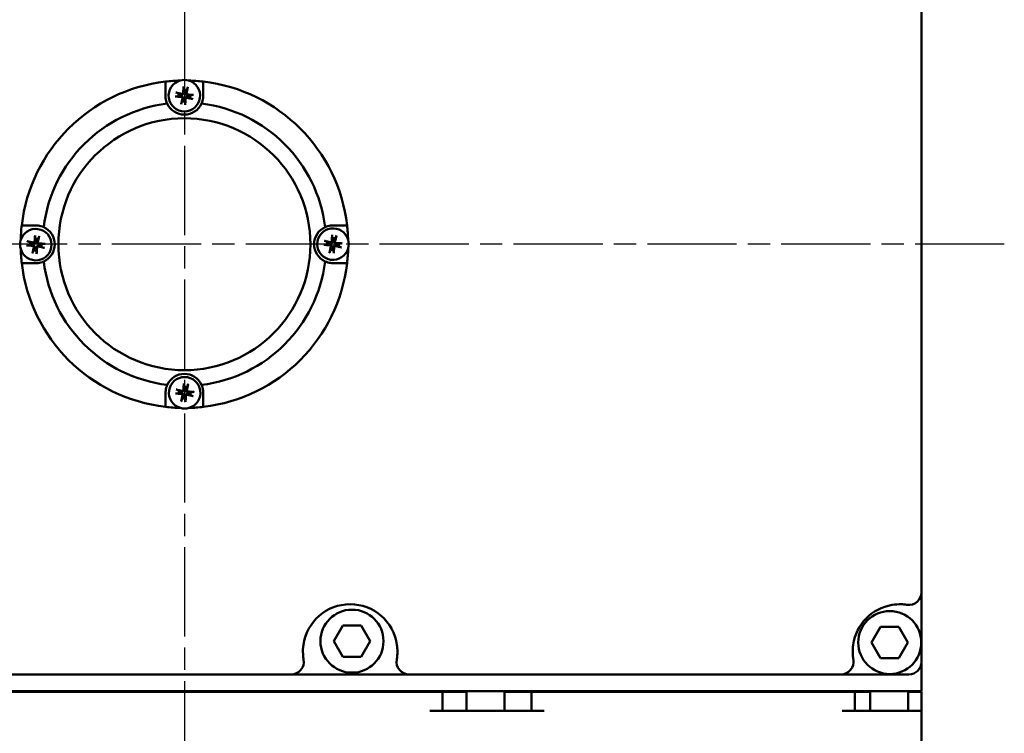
# Model space of a CAD drawing. Header units: millimetres. Extents: x -3597 to 7271, y -243 to 932.
# Tile 5 of 12: x 294 to 450, y 130 to 243. Entities that reach past the tile are written whole.
import ezdxf

# ---------------------------------------------------------------- set-up
doc = ezdxf.new("R2010")
doc.units = ezdxf.units.MM
doc.header["$LTSCALE"] = 2.5
doc.linetypes.add('CHAIN', pattern=[0.7087, 0.4724, -0.0591, 0.1181, -0.0591])
doc.layers.add('Видимый контур (ГОСТ)', color=7, linetype='Continuous', lineweight=50)
doc.layers.add('Маркер центра (ГОСТ)', color=7, linetype='Continuous', lineweight=25)

msp = doc.modelspace()

# ---------------------------------------------------------------- linework, layer by layer
at = {"layer": 'Видимый контур (ГОСТ)'}
for p, q in [((436.906, 152.478), (436.906, 308.832)), ((436.906, 152.478), (436.906, 141.438)), ((343.623, 144.719), (345.066, 147.219)), ((345.066, 147.219), (347.953, 147.219)), ((347.953, 147.219), (349.396, 144.719)), ((428.981, 144.502), (430.425, 147.002)), ((430.425, 147.002), (433.311, 147.002)), ((433.311, 147.002), (434.755, 144.502)), ((345.066, 142.219), (343.623, 144.719)), ((349.396, 144.719), (347.953, 142.219)), ((430.425, 142.002), (428.981, 144.502)), ((434.755, 144.502), (433.311, 142.002)), ((347.953, 142.219), (345.066, 142.219)), ((433.311, 142.002), (430.425, 142.002)), ((436.906, 141.438), (436.906, 136.753)), ((254.725, 139.438), (336.865, 139.438)), ((355.578, 139.438), (336.865, 139.438)), ((355.578, 139.438), (424.13, 139.438)), ((434.906, 139.438), (424.13, 139.438)), ((436.906, 136.753), (271.006, 136.753)), ((358.868, 136.653), (282.528, 136.653)), ((324.319, 136.753), (324.319, 136.653)), ((358.868, 136.653), (360.868, 136.653)), ((364.699, 136.653), (360.868, 136.653)), ((360.868, 136.653), (360.868, 133.653)), ((364.699, 133.653), (364.699, 136.753)), ((370.699, 133.653), (370.699, 136.753)), ((375.022, 136.653), (370.699, 136.653)), ((375.022, 136.653), (377.022, 136.653)), ((375.022, 136.653), (375.022, 133.653)), ((424.328, 136.653), (377.022, 136.653)), ((424.328, 136.653), (426.328, 136.653)), ((428.773, 136.653), (426.328, 136.653)), ((426.328, 133.653), (426.328, 136.653)), ((428.773, 133.653), (428.773, 136.753)), ((434.773, 133.653), (434.773, 136.753)), ((434.773, 136.653), (436.906, 136.653)), ((436.906, 133.653), (436.906, 136.653)), ((377.022, 133.653), (358.868, 133.653)), ((424.328, 133.653), (426.906, 133.653)), ((426.906, 133.653), (436.906, 133.653)), ((436.906, 123.653), (436.906, 133.653))]:
    msp.add_line(p, q, dxfattribs=at)
for centre, radius in [((319.906, 207.753), 20), ((346.509, 144.719), 5), ((431.868, 144.502), 5)]:
    msp.add_circle(centre, radius, dxfattribs=at)
for centre, radius, start, end in [((319.906, 207.753), 26, 96.63186, 173.38024), ((319.906, 207.753), 26, 91.50255, 96.63186), ((319.903, 231.338), 2.5, 105.76018, 74.25308), ((319.903, 231.338), 2.5, 74.25308, 105.76018), ((319.906, 207.753), 26, 83.38024, 88.51071), ((319.906, 207.753), 26, 6.63186, 83.38024), ((319.903, 231.338), 0.935, 158.39037, 184.85432), ((319.903, 231.338), 0.935, 68.39037, 94.85432), ((319.903, 231.338), 0.935, 338.39037, 4.85432), ((319.906, 207.753), 22.5, 96.96741, 173.04585), ((319.903, 231.338), 3, 204.64949, 335.36376), ((319.903, 231.338), 0.935, 248.39037, 274.85432), ((319.906, 207.753), 22.5, 6.96741, 83.04585), ((319.906, 207.753), 26, 173.38024, 178.64759), ((296.321, 207.694), 2.5, 195.89706, 164.38996), ((296.321, 207.75), 3, 294.64949, 65.36376), ((343.491, 207.755), 3, 114.64949, 245.36376), ((343.491, 207.774), 2.5, 15.80581, 344.2987), ((319.906, 207.753), 26, 1.54818, 6.63186), ((296.321, 207.694), 2.5, 164.38996, 195.89706), ((296.321, 207.694), 0.935, 158.52725, 184.99119), ((296.321, 207.694), 0.935, 68.52725, 94.99119), ((343.491, 207.774), 0.935, 158.436, 184.89994), ((343.491, 207.774), 0.935, 68.436, 94.89994), ((343.491, 207.774), 2.5, 344.2987, 15.80581), ((319.906, 207.753), 26, 181.63943, 186.63186), ((296.321, 207.694), 0.935, 248.52725, 274.99119), ((296.321, 207.694), 0.935, 338.52725, 4.99119), ((343.491, 207.774), 0.935, 248.436, 274.89994), ((343.491, 207.774), 0.935, 338.436, 4.89994), ((319.906, 207.753), 26, 353.38024, 358.55633), ((319.906, 207.753), 26, 186.63186, 263.38024), ((319.906, 207.753), 22.5, 186.96741, 263.04585), ((319.906, 207.753), 22.5, 276.96741, 353.04585), ((319.906, 207.753), 26, 276.63186, 353.38024), ((319.909, 184.168), 3, 24.64949, 155.36376), ((319.946, 184.168), 2.5, 285.85143, 254.34433), ((319.946, 184.168), 0.935, 158.48162, 184.94557), ((319.946, 184.168), 0.935, 68.48162, 94.94557), ((319.946, 184.168), 0.935, 248.48162, 274.94557), ((319.946, 184.168), 0.935, 338.48162, 4.94557), ((319.906, 207.753), 26, 263.38024, 268.60196), ((319.946, 184.168), 2.5, 254.34433, 285.85143), ((319.906, 207.753), 26, 271.5938, 276.63186), ((434.906, 152.478), 2, 261.40377, 0), ((346.221, 143.085), 7.5, 8.18739, 171.81261), ((433.486, 143.085), 7.5, 99.57388, 171.81261), ((336.865, 141.438), 2, 270, 9.98431), ((355.578, 141.438), 2, 170.01569, 270), ((424.13, 141.438), 2, 270, 9.98431), ((434.906, 141.438), 2, 270, 0)]:
    msp.add_arc(centre, radius, start, end, dxfattribs=at)
for centre, major_axis, start_param, end_param in [((319.865, 231.18), (-4.264, 1.03), 4.8167185, 5.0489208), ((320.065, 231.329), (-0.243, -4.38), 4.3758571, 4.6080594), ((319.746, 231.376), (1.03, 4.264), 4.8167185, 5.0489208), ((319.894, 231.176), (-4.38, 0.243), 4.3758571, 4.6080594), ((319.912, 231.499), (4.38, -0.243), 4.3758571, 4.6080594), ((320.061, 231.3), (-1.03, -4.264), 4.8167185, 5.0489208), ((319.742, 231.347), (0.243, 4.38), 4.3758571, 4.6080594), ((319.941, 231.495), (4.264, -1.03), 4.8167185, 5.0489208), ((296.284, 207.536), (-4.267, 1.02), 4.8167185, 5.0489208), ((296.483, 207.685), (-0.233, -4.381), 4.3758571, 4.6080594), ((296.164, 207.731), (1.02, 4.267), 4.8167185, 5.0489208), ((296.313, 207.532), (-4.381, 0.233), 4.3758571, 4.6080594), ((343.453, 207.617), (-4.265, 1.027), 4.8167185, 5.0489208), ((343.653, 207.765), (-0.24, -4.38), 4.3758571, 4.6080594), ((343.334, 207.812), (1.027, 4.265), 4.8167185, 5.0489208), ((343.482, 207.613), (-4.38, 0.24), 4.3758571, 4.6080594), ((296.33, 207.855), (4.381, -0.233), 4.3758571, 4.6080594), ((296.479, 207.656), (-1.02, -4.267), 4.8167185, 5.0489208), ((296.16, 207.702), (0.233, 4.381), 4.3758571, 4.6080594), ((296.359, 207.851), (4.267, -1.02), 4.8167185, 5.0489208), ((343.5, 207.936), (4.38, -0.24), 4.3758571, 4.6080594), ((343.648, 207.736), (-1.027, -4.265), 4.8167185, 5.0489208), ((343.33, 207.783), (0.24, 4.38), 4.3758571, 4.6080594), ((343.529, 207.932), (4.265, -1.027), 4.8167185, 5.0489208), ((319.909, 184.01), (-4.266, 1.023), 4.8167185, 5.0489208), ((320.108, 184.159), (-0.236, -4.381), 4.3758571, 4.6080594), ((319.789, 184.205), (1.023, 4.266), 4.8167185, 5.0489208), ((319.955, 184.329), (4.381, -0.236), 4.3758571, 4.6080594), ((320.104, 184.13), (-1.023, -4.266), 4.8167185, 5.0489208), ((319.785, 184.176), (0.236, 4.381), 4.3758571, 4.6080594), ((319.984, 184.325), (4.266, -1.023), 4.8167185, 5.0489208), ((319.938, 184.006), (-4.381, 0.236), 4.3758571, 4.6080594)]:
    msp.add_ellipse(centre, major_axis=major_axis, ratio=0.0871557, start_param=start_param, end_param=end_param, dxfattribs=at)
for points, weights in [([(316.903, 231.338), (316.903, 232.408), (316.903, 233.579)], [1.00372681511, 1.00423490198, 1.00270666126]), ([(322.903, 233.579), (322.903, 232.408), (322.903, 231.338)], [1.00270530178, 1.00423297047, 1.00372310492]), ([(319.034, 231.682), (318.897, 231.742), (318.709, 231.825)], [1, 1.01453008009, 1.00329461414]), ([(319.485, 231.551), (319.335, 231.595), (319.034, 231.682)], [1.84165152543, 1.44094764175, 1]), ([(319.781, 232.622), (319.806, 232.418), (319.824, 232.269)], [1.00329461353, 1.01453007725, 1]), ([(319.824, 232.269), (319.821, 231.956), (319.82, 231.8)], [1, 1.44094764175, 1.84165152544]), ([(320.117, 231.756), (320.16, 231.907), (320.248, 232.207)], [1.84165152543, 1.44094764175, 1]), ([(320.248, 232.207), (320.308, 232.344), (320.391, 232.533)], [1, 1.01453007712, 1.0032946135]), ([(320.835, 231.417), (320.522, 231.42), (320.366, 231.421)], [1, 1.44094764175, 1.84165152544]), ([(321.188, 231.46), (320.983, 231.435), (320.835, 231.417)], [1.00329461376, 1.0145300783, 1]), ([(318.619, 231.216), (318.823, 231.241), (318.972, 231.259)], [1.00329461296, 1.01453007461, 1]), ([(318.972, 231.259), (319.285, 231.256), (319.441, 231.254)], [1, 1.44094764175, 1.84165152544]), ([(319.559, 230.468), (319.499, 230.331), (319.416, 230.143)], [1, 1.01453007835, 1.00329461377]), ([(319.69, 230.919), (319.647, 230.769), (319.559, 230.468)], [1.84165152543, 1.44094764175, 1]), ([(319.983, 230.406), (319.985, 230.719), (319.987, 230.876)], [1, 1.44094764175, 1.84165152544]), ([(320.025, 230.053), (320.001, 230.258), (319.983, 230.406)], [1.0032946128, 1.01453007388, 1]), ([(320.322, 231.125), (320.472, 231.081), (320.773, 230.993)], [1.84165152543, 1.44094764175, 1]), ([(320.773, 230.993), (320.91, 230.933), (321.098, 230.851)], [1, 1.01453007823, 1.00329461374]), ([(294.079, 210.75), (295.25, 210.75), (296.321, 210.75)], [1.00270651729, 1.00423516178, 1.00372626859]), ([(343.491, 210.755), (344.562, 210.755), (345.732, 210.755)], [1.00372681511, 1.00423490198, 1.00270666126]), ([(295.451, 208.036), (295.314, 208.096), (295.125, 208.178)], [1, 1.01453007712, 1.0032946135]), ([(295.902, 207.906), (295.752, 207.949), (295.451, 208.036)], [1.84165152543, 1.44094764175, 1]), ([(296.196, 208.978), (296.221, 208.773), (296.24, 208.625)], [1.00329461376, 1.0145300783, 1]), ([(296.24, 208.625), (296.238, 208.312), (296.237, 208.156)], [1, 1.44094764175, 1.84165152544]), ([(296.533, 208.113), (296.577, 208.263), (296.663, 208.564)], [1.84165152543, 1.44094764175, 1]), ([(296.663, 208.564), (296.723, 208.701), (296.805, 208.89)], [1, 1.01453007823, 1.00329461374]), ([(342.622, 208.118), (342.485, 208.178), (342.296, 208.26)], [1, 1.01453007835, 1.00329461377]), ([(343.072, 207.987), (342.922, 208.031), (342.622, 208.118)], [1.84165152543, 1.44094764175, 1]), ([(343.368, 209.059), (343.393, 208.854), (343.411, 208.706)], [1.00329461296, 1.01453007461, 1]), ([(343.411, 208.706), (343.409, 208.393), (343.407, 208.236)], [1, 1.44094764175, 1.84165152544]), ([(343.704, 208.193), (343.748, 208.343), (343.835, 208.644)], [1.84165152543, 1.44094764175, 1]), ([(343.835, 208.644), (343.895, 208.781), (343.977, 208.969)], [1, 1.01453008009, 1.00329461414]), ([(344.776, 207.897), (344.571, 207.872), (344.423, 207.854)], [1.00329461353, 1.01453007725, 1]), ([(295.037, 207.569), (295.241, 207.594), (295.39, 207.612)], [1.00329461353, 1.01453007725, 1]), ([(295.39, 207.612), (295.703, 207.61), (295.859, 207.609)], [1, 1.44094764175, 1.84165152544]), ([(295.979, 206.823), (295.919, 206.686), (295.837, 206.498)], [1, 1.01453008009, 1.00329461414]), ([(296.109, 207.275), (296.066, 207.124), (295.979, 206.823)], [1.84165152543, 1.44094764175, 1]), ([(296.402, 206.762), (296.405, 207.075), (296.406, 207.232)], [1, 1.44094764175, 1.84165152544]), ([(296.446, 206.409), (296.421, 206.614), (296.402, 206.762)], [1.00329461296, 1.01453007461, 1]), ([(296.74, 207.481), (296.891, 207.438), (297.191, 207.351)], [1.84165152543, 1.44094764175, 1]), ([(297.253, 207.775), (296.94, 207.777), (296.783, 207.778)], [1, 1.44094764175, 1.84165152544]), ([(297.191, 207.351), (297.328, 207.292), (297.517, 207.209)], [1, 1.01453007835, 1.00329461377]), ([(297.605, 207.819), (297.401, 207.793), (297.253, 207.775)], [1.0032946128, 1.01453007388, 1]), ([(342.207, 207.651), (342.411, 207.676), (342.56, 207.694)], [1.0032946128, 1.01453007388, 1]), ([(342.56, 207.694), (342.872, 207.692), (343.029, 207.69)], [1, 1.44094764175, 1.84165152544]), ([(343.147, 206.905), (343.088, 206.768), (343.005, 206.579)], [1, 1.01453007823, 1.00329461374]), ([(343.278, 207.356), (343.235, 207.205), (343.147, 206.905)], [1.84165152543, 1.44094764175, 1]), ([(343.571, 206.843), (343.574, 207.156), (343.575, 207.312)], [1, 1.44094764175, 1.84165152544]), ([(343.614, 206.49), (343.589, 206.694), (343.571, 206.843)], [1.00329461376, 1.0145300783, 1]), ([(343.91, 207.561), (344.06, 207.518), (344.361, 207.431)], [1.84165152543, 1.44094764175, 1]), ([(344.423, 207.854), (344.11, 207.857), (343.953, 207.858)], [1, 1.44094764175, 1.84165152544]), ([(344.361, 207.431), (344.498, 207.371), (344.686, 207.288)], [1, 1.01453007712, 1.0032946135]), ([(296.321, 204.75), (295.251, 204.75), (294.08, 204.75)], [1.0037268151, 1.00423490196, 1.00270666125]), ([(345.733, 204.755), (344.562, 204.755), (343.491, 204.755)], [1.00270651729, 1.00423516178, 1.00372626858]), ([(319.077, 184.511), (318.94, 184.57), (318.751, 184.653)], [1, 1.01453007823, 1.00329461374]), ([(319.528, 184.38), (319.377, 184.424), (319.077, 184.511)], [1.84165152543, 1.44094764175, 1]), ([(319.822, 185.452), (319.848, 185.248), (319.866, 185.099)], [1.0032946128, 1.01453007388, 1]), ([(319.866, 185.099), (319.863, 184.786), (319.862, 184.63)], [1, 1.44094764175, 1.84165152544]), ([(320.159, 184.587), (320.202, 184.737), (320.289, 185.038)], [1.84165152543, 1.44094764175, 1]), ([(320.289, 185.038), (320.349, 185.175), (320.432, 185.363)], [1, 1.01453007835, 1.00329461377]), ([(316.909, 181.926), (316.909, 183.097), (316.909, 184.168)], [1.00270530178, 1.00423297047, 1.00372310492]), ([(318.662, 184.044), (318.866, 184.069), (319.015, 184.087)], [1.00329461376, 1.0145300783, 1]), ([(319.015, 184.087), (319.328, 184.085), (319.484, 184.083)], [1, 1.44094764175, 1.84165152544]), ([(319.603, 183.298), (319.544, 183.161), (319.461, 182.972)], [1, 1.01453007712, 1.0032946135]), ([(319.734, 183.749), (319.69, 183.598), (319.603, 183.298)], [1.84165152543, 1.44094764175, 1]), ([(320.027, 183.236), (320.029, 183.549), (320.031, 183.706)], [1, 1.44094764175, 1.84165152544]), ([(320.07, 182.883), (320.045, 183.088), (320.027, 183.236)], [1.00329461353, 1.01453007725, 1]), ([(320.365, 183.955), (320.516, 183.912), (320.816, 183.825)], [1.84165152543, 1.44094764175, 1]), ([(320.878, 184.248), (320.565, 184.251), (320.408, 184.252)], [1, 1.44094764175, 1.84165152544]), ([(320.816, 183.825), (320.953, 183.765), (321.142, 183.682)], [1, 1.01453008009, 1.00329461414]), ([(321.231, 184.292), (321.026, 184.267), (320.878, 184.248)], [1.00329461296, 1.01453007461, 1]), ([(322.909, 184.168), (322.909, 183.097), (322.909, 181.927)], [1.00372681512, 1.00423490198, 1.00270666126])]:
    msp.add_rational_spline(points, weights, degree=2, dxfattribs=at)
for points, knots in [([(317.177, 230.087), (317.046, 230.373), (316.964, 230.672), (316.928, 230.956), (316.912, 231.079), (316.904, 231.207), (316.903, 231.338)], [-0.12159309, -0.12159309, -0.12159309, -0.12159309, 0, 0, 0, 0.05284171, 0.05284171, 0.05284171, 0.05284171]), ([(318.542, 231.871), (318.556, 231.868), (318.573, 231.864), (318.605, 231.857), (318.625, 231.852), (318.656, 231.843), (318.672, 231.838), (318.693, 231.831), (318.702, 231.828), (318.709, 231.825)], [0.016435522, 0.016435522, 0.016435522, 0.016435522, 0.020942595, 0.020942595, 0.02618765, 0.02618765, 0.031383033, 0.031383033, 0.035600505, 0.035600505, 0.035600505, 0.035600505]), ([(319.82, 231.8), (319.82, 231.765), (319.812, 231.73), (319.791, 231.679), (319.779, 231.659), (319.751, 231.622), (319.733, 231.605), (319.697, 231.578), (319.675, 231.566), (319.631, 231.549), (319.609, 231.544), (319.555, 231.538), (319.518, 231.541), (319.485, 231.551)], [0.115705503, 0.115705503, 0.115705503, 0.115705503, 0.126574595, 0.126574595, 0.133368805, 0.133368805, 0.140163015, 0.140163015, 0.146957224, 0.146957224, 0.153751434, 0.153751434, 0.164620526, 0.164620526, 0.164620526, 0.164620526]), ([(319.711, 231.806), (319.709, 231.786), (319.704, 231.764), (319.685, 231.726), (319.672, 231.708), (319.641, 231.681), (319.622, 231.67), (319.582, 231.655), (319.56, 231.652), (319.53, 231.654), (319.52, 231.655), (319.511, 231.657)], [0, 0, 0, 0, 0.006105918, 0.006105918, 0.012211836, 0.012211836, 0.018306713, 0.018306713, 0.02440159, 0.02440159, 0.027283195, 0.027283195, 0.027283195, 0.027283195]), ([(319.781, 232.622), (319.781, 232.629), (319.78, 232.638), (319.779, 232.661), (319.779, 232.678), (319.78, 232.71), (319.781, 232.731), (319.782, 232.763), (319.784, 232.78), (319.785, 232.795)], [0.047865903, 0.047865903, 0.047865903, 0.047865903, 0.052083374, 0.052083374, 0.057278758, 0.057278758, 0.062523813, 0.062523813, 0.067030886, 0.067030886, 0.067030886, 0.067030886]), ([(320.366, 231.421), (320.331, 231.422), (320.295, 231.429), (320.245, 231.45), (320.225, 231.462), (320.187, 231.491), (320.17, 231.508), (320.143, 231.544), (320.132, 231.566), (320.115, 231.61), (320.11, 231.632), (320.104, 231.687), (320.107, 231.723), (320.117, 231.756)], [0.115705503, 0.115705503, 0.115705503, 0.115705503, 0.126574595, 0.126574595, 0.133368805, 0.133368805, 0.140163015, 0.140163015, 0.146957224, 0.146957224, 0.153751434, 0.153751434, 0.164620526, 0.164620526, 0.164620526, 0.164620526]), ([(320.372, 231.53), (320.351, 231.532), (320.33, 231.537), (320.291, 231.556), (320.274, 231.57), (320.247, 231.6), (320.235, 231.619), (320.221, 231.659), (320.218, 231.681), (320.219, 231.711), (320.221, 231.721), (320.223, 231.731)], [0, 0, 0, 0, 0.006105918, 0.006105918, 0.012211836, 0.012211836, 0.018306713, 0.018306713, 0.02440159, 0.02440159, 0.027283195, 0.027283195, 0.027283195, 0.027283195]), ([(320.437, 232.699), (320.434, 232.685), (320.43, 232.668), (320.422, 232.636), (320.417, 232.616), (320.409, 232.585), (320.404, 232.569), (320.397, 232.548), (320.393, 232.539), (320.391, 232.533)], [0.016435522, 0.016435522, 0.016435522, 0.016435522, 0.020942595, 0.020942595, 0.02618765, 0.02618765, 0.031383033, 0.031383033, 0.035600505, 0.035600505, 0.035600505, 0.035600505]), ([(321.188, 231.46), (321.195, 231.46), (321.204, 231.461), (321.226, 231.462), (321.244, 231.462), (321.276, 231.461), (321.296, 231.46), (321.329, 231.459), (321.346, 231.457), (321.361, 231.456)], [0.047865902, 0.047865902, 0.047865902, 0.047865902, 0.052083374, 0.052083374, 0.057278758, 0.057278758, 0.062523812, 0.062523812, 0.067030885, 0.067030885, 0.067030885, 0.067030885]), ([(322.903, 231.338), (322.903, 231.208), (322.895, 231.08), (322.843, 230.672), (322.761, 230.374), (322.63, 230.087)], [1.13553758, 1.13553758, 1.13553758, 1.13553758, 1.18828561, 1.18828561, 1.30987869, 1.30987869, 1.30987869, 1.30987869]), ([(318.619, 231.216), (318.612, 231.215), (318.603, 231.214), (318.58, 231.214), (318.563, 231.214), (318.531, 231.214), (318.51, 231.215), (318.478, 231.217), (318.461, 231.218), (318.446, 231.219)], [0.047865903, 0.047865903, 0.047865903, 0.047865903, 0.052083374, 0.052083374, 0.057278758, 0.057278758, 0.062523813, 0.062523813, 0.067030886, 0.067030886, 0.067030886, 0.067030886]), ([(319.37, 229.976), (319.373, 229.991), (319.377, 230.008), (319.384, 230.039), (319.389, 230.059), (319.398, 230.09), (319.403, 230.107), (319.41, 230.128), (319.414, 230.137), (319.416, 230.143)], [0.016435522, 0.016435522, 0.016435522, 0.016435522, 0.020942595, 0.020942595, 0.02618765, 0.02618765, 0.031383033, 0.031383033, 0.035600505, 0.035600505, 0.035600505, 0.035600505]), ([(319.435, 231.145), (319.455, 231.144), (319.477, 231.138), (319.515, 231.119), (319.533, 231.106), (319.56, 231.076), (319.571, 231.057), (319.586, 231.016), (319.589, 230.994), (319.587, 230.964), (319.586, 230.955), (319.584, 230.945)], [0, 0, 0, 0, 0.006105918, 0.006105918, 0.012211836, 0.012211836, 0.018306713, 0.018306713, 0.02440159, 0.02440159, 0.027283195, 0.027283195, 0.027283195, 0.027283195]), ([(319.441, 231.254), (319.476, 231.254), (319.512, 231.246), (319.562, 231.225), (319.582, 231.214), (319.619, 231.185), (319.636, 231.167), (319.663, 231.131), (319.675, 231.11), (319.692, 231.066), (319.697, 231.043), (319.703, 230.989), (319.7, 230.952), (319.69, 230.919)], [0.115705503, 0.115705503, 0.115705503, 0.115705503, 0.126574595, 0.126574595, 0.133368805, 0.133368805, 0.140163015, 0.140163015, 0.146957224, 0.146957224, 0.153751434, 0.153751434, 0.164620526, 0.164620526, 0.164620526, 0.164620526]), ([(319.987, 230.876), (319.987, 230.91), (319.995, 230.946), (320.016, 230.996), (320.027, 231.016), (320.056, 231.054), (320.074, 231.071), (320.11, 231.098), (320.131, 231.11), (320.175, 231.126), (320.198, 231.131), (320.252, 231.137), (320.289, 231.134), (320.322, 231.125)], [0.115705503, 0.115705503, 0.115705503, 0.115705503, 0.126574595, 0.126574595, 0.133368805, 0.133368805, 0.140163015, 0.140163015, 0.146957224, 0.146957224, 0.153751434, 0.153751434, 0.164620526, 0.164620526, 0.164620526, 0.164620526]), ([(320.025, 230.053), (320.026, 230.046), (320.027, 230.037), (320.027, 230.015), (320.028, 229.998), (320.027, 229.965), (320.026, 229.945), (320.024, 229.912), (320.023, 229.895), (320.022, 229.88)], [0.047865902, 0.047865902, 0.047865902, 0.047865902, 0.052083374, 0.052083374, 0.057278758, 0.057278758, 0.062523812, 0.062523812, 0.067030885, 0.067030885, 0.067030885, 0.067030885]), ([(320.096, 230.869), (320.097, 230.89), (320.103, 230.911), (320.122, 230.95), (320.135, 230.967), (320.166, 230.994), (320.184, 231.006), (320.225, 231.02), (320.247, 231.023), (320.277, 231.022), (320.286, 231.02), (320.296, 231.018)], [0, 0, 0, 0, 0.006108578, 0.006108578, 0.012217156, 0.012217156, 0.018309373, 0.018309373, 0.02440159, 0.02440159, 0.027283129, 0.027283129, 0.027283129, 0.027283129]), ([(321.265, 230.804), (321.25, 230.807), (321.233, 230.811), (321.202, 230.819), (321.182, 230.824), (321.151, 230.832), (321.134, 230.837), (321.113, 230.845), (321.104, 230.848), (321.098, 230.851)], [0.016435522, 0.016435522, 0.016435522, 0.016435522, 0.020942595, 0.020942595, 0.02618765, 0.02618765, 0.031383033, 0.031383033, 0.035600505, 0.035600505, 0.035600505, 0.035600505]), ([(296.321, 210.75), (296.451, 210.75), (296.579, 210.741), (296.987, 210.689), (297.285, 210.608), (297.572, 210.477)], [1.13553758, 1.13553758, 1.13553758, 1.13553758, 1.18828561, 1.18828561, 1.30987869, 1.30987869, 1.30987869, 1.30987869]), ([(342.24, 210.482), (342.527, 210.613), (342.825, 210.695), (343.109, 210.731), (343.233, 210.747), (343.361, 210.755), (343.491, 210.755)], [-0.12159309, -0.12159309, -0.12159309, -0.12159309, 0, 0, 0, 0.05284171, 0.05284171, 0.05284171, 0.05284171]), ([(294.958, 208.224), (294.973, 208.221), (294.99, 208.217), (295.022, 208.21), (295.041, 208.204), (295.072, 208.196), (295.089, 208.191), (295.11, 208.184), (295.119, 208.181), (295.125, 208.178)], [0.016435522, 0.016435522, 0.016435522, 0.016435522, 0.020942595, 0.020942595, 0.02618765, 0.02618765, 0.031383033, 0.031383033, 0.035600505, 0.035600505, 0.035600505, 0.035600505]), ([(296.237, 208.156), (296.236, 208.121), (296.229, 208.085), (296.208, 208.035), (296.196, 208.015), (296.168, 207.977), (296.15, 207.96), (296.114, 207.933), (296.093, 207.921), (296.049, 207.904), (296.026, 207.899), (295.972, 207.893), (295.935, 207.896), (295.902, 207.906)], [0.115705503, 0.115705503, 0.115705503, 0.115705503, 0.126574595, 0.126574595, 0.133368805, 0.133368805, 0.140163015, 0.140163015, 0.146957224, 0.146957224, 0.153751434, 0.153751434, 0.164620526, 0.164620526, 0.164620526, 0.164620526]), ([(296.127, 208.161), (296.126, 208.141), (296.121, 208.12), (296.102, 208.081), (296.088, 208.063), (296.058, 208.036), (296.039, 208.025), (295.999, 208.01), (295.977, 208.007), (295.947, 208.009), (295.937, 208.01), (295.928, 208.012)], [0, 0, 0, 0, 0.006105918, 0.006105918, 0.012211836, 0.012211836, 0.018306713, 0.018306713, 0.02440159, 0.02440159, 0.027283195, 0.027283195, 0.027283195, 0.027283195]), ([(296.196, 208.978), (296.195, 208.985), (296.195, 208.994), (296.194, 209.016), (296.194, 209.034), (296.194, 209.066), (296.195, 209.086), (296.197, 209.119), (296.198, 209.136), (296.199, 209.151)], [0.047865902, 0.047865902, 0.047865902, 0.047865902, 0.052083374, 0.052083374, 0.057278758, 0.057278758, 0.062523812, 0.062523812, 0.067030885, 0.067030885, 0.067030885, 0.067030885]), ([(296.783, 207.778), (296.749, 207.778), (296.713, 207.786), (296.663, 207.807), (296.642, 207.818), (296.605, 207.847), (296.588, 207.864), (296.561, 207.901), (296.549, 207.922), (296.532, 207.966), (296.527, 207.989), (296.521, 208.043), (296.524, 208.079), (296.533, 208.113)], [0.115705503, 0.115705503, 0.115705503, 0.115705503, 0.126574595, 0.126574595, 0.133368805, 0.133368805, 0.140163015, 0.140163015, 0.146957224, 0.146957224, 0.153751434, 0.153751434, 0.164620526, 0.164620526, 0.164620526, 0.164620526]), ([(296.789, 207.887), (296.769, 207.889), (296.747, 207.894), (296.708, 207.913), (296.691, 207.926), (296.664, 207.957), (296.652, 207.975), (296.638, 208.016), (296.635, 208.038), (296.636, 208.068), (296.638, 208.077), (296.64, 208.087)], [0, 0, 0, 0, 0.006108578, 0.006108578, 0.012217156, 0.012217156, 0.018309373, 0.018309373, 0.02440159, 0.02440159, 0.027283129, 0.027283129, 0.027283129, 0.027283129]), ([(296.852, 209.056), (296.848, 209.042), (296.845, 209.025), (296.837, 208.993), (296.832, 208.973), (296.823, 208.942), (296.818, 208.926), (296.811, 208.905), (296.808, 208.896), (296.805, 208.89)], [0.016435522, 0.016435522, 0.016435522, 0.016435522, 0.020942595, 0.020942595, 0.02618765, 0.02618765, 0.031383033, 0.031383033, 0.035600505, 0.035600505, 0.035600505, 0.035600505]), ([(342.129, 208.307), (342.144, 208.304), (342.161, 208.3), (342.192, 208.292), (342.212, 208.287), (342.243, 208.278), (342.26, 208.273), (342.281, 208.266), (342.29, 208.263), (342.296, 208.26)], [0.016435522, 0.016435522, 0.016435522, 0.016435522, 0.020942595, 0.020942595, 0.02618765, 0.02618765, 0.031383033, 0.031383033, 0.035600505, 0.035600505, 0.035600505, 0.035600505]), ([(343.407, 208.236), (343.407, 208.202), (343.399, 208.166), (343.378, 208.116), (343.367, 208.095), (343.338, 208.058), (343.321, 208.041), (343.284, 208.014), (343.263, 208.002), (343.219, 207.985), (343.196, 207.98), (343.142, 207.974), (343.106, 207.977), (343.072, 207.987)], [0.115705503, 0.115705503, 0.115705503, 0.115705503, 0.126574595, 0.126574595, 0.133368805, 0.133368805, 0.140163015, 0.140163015, 0.146957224, 0.146957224, 0.153751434, 0.153751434, 0.164620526, 0.164620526, 0.164620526, 0.164620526]), ([(343.298, 208.242), (343.297, 208.222), (343.291, 208.201), (343.272, 208.162), (343.259, 208.144), (343.229, 208.117), (343.21, 208.106), (343.169, 208.091), (343.147, 208.088), (343.118, 208.09), (343.108, 208.091), (343.098, 208.093)], [0, 0, 0, 0, 0.006105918, 0.006105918, 0.012211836, 0.012211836, 0.018306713, 0.018306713, 0.02440159, 0.02440159, 0.027283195, 0.027283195, 0.027283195, 0.027283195]), ([(343.368, 209.059), (343.367, 209.065), (343.367, 209.075), (343.366, 209.097), (343.366, 209.114), (343.366, 209.146), (343.367, 209.167), (343.369, 209.199), (343.37, 209.217), (343.371, 209.232)], [0.047865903, 0.047865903, 0.047865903, 0.047865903, 0.052083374, 0.052083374, 0.057278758, 0.057278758, 0.062523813, 0.062523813, 0.067030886, 0.067030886, 0.067030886, 0.067030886]), ([(343.953, 207.858), (343.919, 207.858), (343.883, 207.866), (343.833, 207.887), (343.812, 207.898), (343.775, 207.927), (343.758, 207.945), (343.731, 207.981), (343.719, 208.002), (343.702, 208.046), (343.697, 208.069), (343.691, 208.123), (343.694, 208.16), (343.704, 208.193)], [0.115705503, 0.115705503, 0.115705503, 0.115705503, 0.126574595, 0.126574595, 0.133368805, 0.133368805, 0.140163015, 0.140163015, 0.146957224, 0.146957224, 0.153751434, 0.153751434, 0.164620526, 0.164620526, 0.164620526, 0.164620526]), ([(343.959, 207.967), (343.939, 207.969), (343.918, 207.974), (343.879, 207.993), (343.861, 208.006), (343.834, 208.037), (343.823, 208.055), (343.808, 208.096), (343.805, 208.118), (343.807, 208.148), (343.808, 208.158), (343.81, 208.167)], [0, 0, 0, 0, 0.006105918, 0.006105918, 0.012211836, 0.012211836, 0.018306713, 0.018306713, 0.02440159, 0.02440159, 0.027283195, 0.027283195, 0.027283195, 0.027283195]), ([(344.024, 209.136), (344.021, 209.121), (344.017, 209.105), (344.009, 209.073), (344.004, 209.053), (343.995, 209.022), (343.99, 209.006), (343.983, 208.985), (343.98, 208.976), (343.977, 208.969)], [0.016435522, 0.016435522, 0.016435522, 0.016435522, 0.020942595, 0.020942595, 0.02618765, 0.02618765, 0.031383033, 0.031383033, 0.035600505, 0.035600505, 0.035600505, 0.035600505]), ([(344.776, 207.897), (344.782, 207.898), (344.792, 207.899), (344.814, 207.899), (344.831, 207.899), (344.863, 207.899), (344.884, 207.898), (344.916, 207.896), (344.934, 207.895), (344.948, 207.894)], [0.047865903, 0.047865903, 0.047865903, 0.047865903, 0.052083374, 0.052083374, 0.057278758, 0.057278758, 0.062523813, 0.062523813, 0.067030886, 0.067030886, 0.067030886, 0.067030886]), ([(295.037, 207.569), (295.03, 207.568), (295.021, 207.567), (294.999, 207.566), (294.981, 207.566), (294.949, 207.567), (294.929, 207.568), (294.896, 207.569), (294.879, 207.57), (294.864, 207.572)], [0.047865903, 0.047865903, 0.047865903, 0.047865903, 0.052083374, 0.052083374, 0.057278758, 0.057278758, 0.062523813, 0.062523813, 0.067030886, 0.067030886, 0.067030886, 0.067030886]), ([(295.791, 206.331), (295.794, 206.345), (295.798, 206.362), (295.805, 206.394), (295.81, 206.414), (295.819, 206.445), (295.824, 206.461), (295.831, 206.482), (295.834, 206.491), (295.837, 206.498)], [0.016435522, 0.016435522, 0.016435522, 0.016435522, 0.020942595, 0.020942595, 0.02618765, 0.02618765, 0.031383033, 0.031383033, 0.035600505, 0.035600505, 0.035600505, 0.035600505]), ([(295.853, 207.5), (295.874, 207.498), (295.895, 207.493), (295.934, 207.474), (295.951, 207.461), (295.978, 207.431), (295.99, 207.412), (296.004, 207.371), (296.007, 207.349), (296.006, 207.32), (296.005, 207.31), (296.002, 207.3)], [0, 0, 0, 0, 0.006105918, 0.006105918, 0.012211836, 0.012211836, 0.018306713, 0.018306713, 0.02440159, 0.02440159, 0.027283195, 0.027283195, 0.027283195, 0.027283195]), ([(295.859, 207.609), (295.894, 207.609), (295.93, 207.601), (295.98, 207.58), (296, 207.569), (296.038, 207.54), (296.055, 207.523), (296.082, 207.486), (296.094, 207.465), (296.11, 207.421), (296.116, 207.398), (296.121, 207.344), (296.118, 207.308), (296.109, 207.275)], [0.115705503, 0.115705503, 0.115705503, 0.115705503, 0.126574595, 0.126574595, 0.133368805, 0.133368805, 0.140163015, 0.140163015, 0.146957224, 0.146957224, 0.153751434, 0.153751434, 0.164620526, 0.164620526, 0.164620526, 0.164620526]), ([(296.406, 207.232), (296.406, 207.266), (296.413, 207.302), (296.434, 207.352), (296.446, 207.373), (296.475, 207.41), (296.492, 207.427), (296.528, 207.454), (296.55, 207.466), (296.594, 207.483), (296.616, 207.488), (296.67, 207.494), (296.707, 207.491), (296.74, 207.481)], [0.115705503, 0.115705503, 0.115705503, 0.115705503, 0.126574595, 0.126574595, 0.133368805, 0.133368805, 0.140163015, 0.140163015, 0.146957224, 0.146957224, 0.153751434, 0.153751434, 0.164620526, 0.164620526, 0.164620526, 0.164620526]), ([(296.446, 206.409), (296.447, 206.403), (296.448, 206.393), (296.448, 206.371), (296.449, 206.354), (296.448, 206.322), (296.447, 206.301), (296.446, 206.269), (296.444, 206.251), (296.443, 206.236)], [0.047865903, 0.047865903, 0.047865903, 0.047865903, 0.052083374, 0.052083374, 0.057278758, 0.057278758, 0.062523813, 0.062523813, 0.067030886, 0.067030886, 0.067030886, 0.067030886]), ([(296.515, 207.226), (296.516, 207.246), (296.522, 207.267), (296.54, 207.306), (296.554, 207.324), (296.584, 207.351), (296.603, 207.362), (296.644, 207.377), (296.665, 207.38), (296.695, 207.379), (296.705, 207.377), (296.715, 207.375)], [0, 0, 0, 0, 0.006105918, 0.006105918, 0.012211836, 0.012211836, 0.018306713, 0.018306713, 0.02440159, 0.02440159, 0.027283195, 0.027283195, 0.027283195, 0.027283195]), ([(297.684, 207.163), (297.669, 207.166), (297.652, 207.17), (297.621, 207.178), (297.601, 207.183), (297.57, 207.191), (297.553, 207.196), (297.532, 207.203), (297.523, 207.207), (297.517, 207.209)], [0.016435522, 0.016435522, 0.016435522, 0.016435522, 0.020942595, 0.020942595, 0.02618765, 0.02618765, 0.031383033, 0.031383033, 0.035600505, 0.035600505, 0.035600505, 0.035600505]), ([(297.605, 207.819), (297.612, 207.819), (297.622, 207.82), (297.644, 207.821), (297.661, 207.821), (297.693, 207.82), (297.714, 207.82), (297.746, 207.818), (297.763, 207.817), (297.778, 207.816)], [0.047865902, 0.047865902, 0.047865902, 0.047865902, 0.052083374, 0.052083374, 0.057278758, 0.057278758, 0.062523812, 0.062523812, 0.067030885, 0.067030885, 0.067030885, 0.067030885]), ([(342.207, 207.651), (342.2, 207.65), (342.19, 207.65), (342.168, 207.649), (342.151, 207.649), (342.119, 207.65), (342.098, 207.65), (342.066, 207.652), (342.049, 207.653), (342.034, 207.655)], [0.047865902, 0.047865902, 0.047865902, 0.047865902, 0.052083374, 0.052083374, 0.057278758, 0.057278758, 0.062523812, 0.062523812, 0.067030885, 0.067030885, 0.067030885, 0.067030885]), ([(342.959, 206.412), (342.962, 206.427), (342.965, 206.444), (342.973, 206.475), (342.978, 206.495), (342.987, 206.526), (342.992, 206.543), (342.999, 206.564), (343.002, 206.573), (343.005, 206.579)], [0.016435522, 0.016435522, 0.016435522, 0.016435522, 0.020942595, 0.020942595, 0.02618765, 0.02618765, 0.031383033, 0.031383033, 0.035600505, 0.035600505, 0.035600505, 0.035600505]), ([(343.023, 207.581), (343.043, 207.58), (343.065, 207.574), (343.103, 207.556), (343.121, 207.542), (343.148, 207.512), (343.159, 207.493), (343.174, 207.452), (343.177, 207.43), (343.175, 207.401), (343.174, 207.391), (343.172, 207.381)], [0, 0, 0, 0, 0.006108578, 0.006108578, 0.012217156, 0.012217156, 0.018309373, 0.018309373, 0.02440159, 0.02440159, 0.027283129, 0.027283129, 0.027283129, 0.027283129]), ([(343.029, 207.69), (343.063, 207.69), (343.099, 207.682), (343.15, 207.661), (343.17, 207.65), (343.207, 207.621), (343.224, 207.604), (343.251, 207.567), (343.263, 207.546), (343.28, 207.502), (343.285, 207.479), (343.291, 207.425), (343.288, 207.389), (343.278, 207.356)], [0.115705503, 0.115705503, 0.115705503, 0.115705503, 0.126574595, 0.126574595, 0.133368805, 0.133368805, 0.140163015, 0.140163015, 0.146957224, 0.146957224, 0.153751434, 0.153751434, 0.164620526, 0.164620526, 0.164620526, 0.164620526]), ([(343.575, 207.312), (343.575, 207.347), (343.583, 207.382), (343.604, 207.433), (343.615, 207.453), (343.644, 207.49), (343.662, 207.507), (343.698, 207.534), (343.719, 207.546), (343.763, 207.563), (343.786, 207.568), (343.84, 207.574), (343.877, 207.571), (343.91, 207.561)], [0.115705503, 0.115705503, 0.115705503, 0.115705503, 0.126574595, 0.126574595, 0.133368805, 0.133368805, 0.140163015, 0.140163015, 0.146957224, 0.146957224, 0.153751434, 0.153751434, 0.164620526, 0.164620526, 0.164620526, 0.164620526]), ([(343.614, 206.49), (343.615, 206.483), (343.616, 206.474), (343.616, 206.451), (343.616, 206.434), (343.616, 206.402), (343.615, 206.381), (343.613, 206.349), (343.612, 206.332), (343.611, 206.317)], [0.047865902, 0.047865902, 0.047865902, 0.047865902, 0.052083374, 0.052083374, 0.057278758, 0.057278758, 0.062523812, 0.062523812, 0.067030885, 0.067030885, 0.067030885, 0.067030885]), ([(343.684, 207.306), (343.686, 207.326), (343.691, 207.348), (343.71, 207.386), (343.723, 207.404), (343.754, 207.431), (343.772, 207.442), (343.813, 207.457), (343.835, 207.46), (343.865, 207.458), (343.874, 207.457), (343.884, 207.455)], [0, 0, 0, 0, 0.006105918, 0.006105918, 0.012211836, 0.012211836, 0.018306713, 0.018306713, 0.02440159, 0.02440159, 0.027283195, 0.027283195, 0.027283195, 0.027283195]), ([(344.853, 207.242), (344.838, 207.245), (344.822, 207.249), (344.79, 207.256), (344.77, 207.261), (344.739, 207.27), (344.722, 207.275), (344.701, 207.282), (344.693, 207.285), (344.686, 207.288)], [0.016435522, 0.016435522, 0.016435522, 0.016435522, 0.020942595, 0.020942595, 0.02618765, 0.02618765, 0.031383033, 0.031383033, 0.035600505, 0.035600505, 0.035600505, 0.035600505]), ([(297.572, 205.023), (297.286, 204.892), (296.987, 204.811), (296.703, 204.774), (296.579, 204.759), (296.452, 204.75), (296.321, 204.75)], [-0.12159309, -0.12159309, -0.12159309, -0.12159309, 0, 0, 0, 0.05284171, 0.05284171, 0.05284171, 0.05284171]), ([(343.491, 204.755), (343.361, 204.756), (343.233, 204.764), (342.826, 204.816), (342.527, 204.898), (342.241, 205.028)], [1.13553758, 1.13553758, 1.13553758, 1.13553758, 1.18828561, 1.18828561, 1.30987869, 1.30987869, 1.30987869, 1.30987869]), ([(316.909, 184.168), (316.909, 184.298), (316.917, 184.426), (316.97, 184.833), (317.051, 185.131), (317.182, 185.418)], [1.13553758, 1.13553758, 1.13553758, 1.13553758, 1.18828561, 1.18828561, 1.30987869, 1.30987869, 1.30987869, 1.30987869]), ([(318.584, 184.699), (318.599, 184.696), (318.616, 184.692), (318.647, 184.685), (318.667, 184.68), (318.698, 184.671), (318.715, 184.666), (318.736, 184.659), (318.745, 184.656), (318.751, 184.653)], [0.016435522, 0.016435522, 0.016435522, 0.016435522, 0.020942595, 0.020942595, 0.02618765, 0.02618765, 0.031383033, 0.031383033, 0.035600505, 0.035600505, 0.035600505, 0.035600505]), ([(319.862, 184.63), (319.862, 184.595), (319.854, 184.559), (319.833, 184.509), (319.822, 184.489), (319.793, 184.451), (319.776, 184.434), (319.739, 184.407), (319.718, 184.395), (319.674, 184.379), (319.651, 184.373), (319.597, 184.368), (319.561, 184.371), (319.528, 184.38)], [0.115705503, 0.115705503, 0.115705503, 0.115705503, 0.126574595, 0.126574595, 0.133368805, 0.133368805, 0.140163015, 0.140163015, 0.146957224, 0.146957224, 0.153751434, 0.153751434, 0.164620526, 0.164620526, 0.164620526, 0.164620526]), ([(319.753, 184.636), (319.752, 184.615), (319.746, 184.594), (319.727, 184.555), (319.714, 184.538), (319.684, 184.511), (319.665, 184.499), (319.624, 184.485), (319.602, 184.482), (319.573, 184.483), (319.563, 184.484), (319.553, 184.487)], [0, 0, 0, 0, 0.006108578, 0.006108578, 0.012217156, 0.012217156, 0.018309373, 0.018309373, 0.02440159, 0.02440159, 0.027283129, 0.027283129, 0.027283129, 0.027283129]), ([(319.822, 185.452), (319.822, 185.459), (319.821, 185.468), (319.82, 185.49), (319.82, 185.508), (319.821, 185.54), (319.821, 185.56), (319.823, 185.593), (319.824, 185.61), (319.826, 185.625)], [0.047865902, 0.047865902, 0.047865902, 0.047865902, 0.052083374, 0.052083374, 0.057278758, 0.057278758, 0.062523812, 0.062523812, 0.067030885, 0.067030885, 0.067030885, 0.067030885]), ([(320.408, 184.252), (320.374, 184.252), (320.338, 184.26), (320.288, 184.281), (320.268, 184.292), (320.23, 184.321), (320.213, 184.338), (320.186, 184.375), (320.174, 184.396), (320.157, 184.44), (320.152, 184.463), (320.146, 184.517), (320.149, 184.553), (320.159, 184.587)], [0.115705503, 0.115705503, 0.115705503, 0.115705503, 0.126574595, 0.126574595, 0.133368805, 0.133368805, 0.140163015, 0.140163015, 0.146957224, 0.146957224, 0.153751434, 0.153751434, 0.164620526, 0.164620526, 0.164620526, 0.164620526]), ([(320.414, 184.361), (320.394, 184.362), (320.373, 184.368), (320.334, 184.387), (320.316, 184.4), (320.289, 184.43), (320.278, 184.449), (320.263, 184.49), (320.26, 184.512), (320.262, 184.541), (320.263, 184.551), (320.265, 184.561)], [0, 0, 0, 0, 0.006105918, 0.006105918, 0.012211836, 0.012211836, 0.018306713, 0.018306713, 0.02440159, 0.02440159, 0.027283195, 0.027283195, 0.027283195, 0.027283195]), ([(320.478, 185.53), (320.475, 185.515), (320.471, 185.499), (320.463, 185.467), (320.458, 185.447), (320.45, 185.416), (320.445, 185.399), (320.438, 185.378), (320.434, 185.37), (320.432, 185.363)], [0.016435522, 0.016435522, 0.016435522, 0.016435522, 0.020942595, 0.020942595, 0.02618765, 0.02618765, 0.031383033, 0.031383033, 0.035600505, 0.035600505, 0.035600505, 0.035600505]), ([(322.635, 185.419), (322.766, 185.132), (322.848, 184.834), (322.884, 184.55), (322.9, 184.426), (322.909, 184.298), (322.909, 184.168)], [-0.12159309, -0.12159309, -0.12159309, -0.12159309, 0, 0, 0, 0.05284171, 0.05284171, 0.05284171, 0.05284171]), ([(318.662, 184.044), (318.655, 184.043), (318.646, 184.042), (318.624, 184.041), (318.606, 184.041), (318.574, 184.042), (318.554, 184.043), (318.521, 184.044), (318.504, 184.046), (318.489, 184.047)], [0.047865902, 0.047865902, 0.047865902, 0.047865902, 0.052083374, 0.052083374, 0.057278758, 0.057278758, 0.062523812, 0.062523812, 0.067030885, 0.067030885, 0.067030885, 0.067030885]), ([(319.415, 182.805), (319.418, 182.82), (319.422, 182.837), (319.429, 182.868), (319.434, 182.888), (319.443, 182.919), (319.448, 182.936), (319.455, 182.957), (319.458, 182.966), (319.461, 182.972)], [0.016435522, 0.016435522, 0.016435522, 0.016435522, 0.020942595, 0.020942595, 0.02618765, 0.02618765, 0.031383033, 0.031383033, 0.035600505, 0.035600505, 0.035600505, 0.035600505]), ([(319.478, 183.974), (319.499, 183.973), (319.52, 183.968), (319.559, 183.949), (319.576, 183.935), (319.603, 183.905), (319.615, 183.886), (319.629, 183.845), (319.632, 183.824), (319.631, 183.794), (319.63, 183.784), (319.627, 183.774)], [0, 0, 0, 0, 0.006105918, 0.006105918, 0.012211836, 0.012211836, 0.018306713, 0.018306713, 0.02440159, 0.02440159, 0.027283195, 0.027283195, 0.027283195, 0.027283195]), ([(319.484, 184.083), (319.519, 184.083), (319.555, 184.076), (319.605, 184.055), (319.625, 184.043), (319.663, 184.014), (319.68, 183.997), (319.707, 183.961), (319.719, 183.939), (319.736, 183.895), (319.741, 183.873), (319.746, 183.819), (319.743, 183.782), (319.734, 183.749)], [0.115705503, 0.115705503, 0.115705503, 0.115705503, 0.126574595, 0.126574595, 0.133368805, 0.133368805, 0.140163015, 0.140163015, 0.146957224, 0.146957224, 0.153751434, 0.153751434, 0.164620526, 0.164620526, 0.164620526, 0.164620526]), ([(320.031, 183.706), (320.031, 183.74), (320.038, 183.776), (320.059, 183.826), (320.071, 183.847), (320.1, 183.884), (320.117, 183.901), (320.153, 183.928), (320.175, 183.94), (320.219, 183.957), (320.241, 183.962), (320.296, 183.968), (320.332, 183.965), (320.365, 183.955)], [0.115705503, 0.115705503, 0.115705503, 0.115705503, 0.126574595, 0.126574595, 0.133368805, 0.133368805, 0.140163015, 0.140163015, 0.146957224, 0.146957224, 0.153751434, 0.153751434, 0.164620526, 0.164620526, 0.164620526, 0.164620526]), ([(320.07, 182.883), (320.071, 182.877), (320.072, 182.867), (320.073, 182.845), (320.073, 182.828), (320.072, 182.796), (320.071, 182.775), (320.07, 182.742), (320.068, 182.725), (320.067, 182.71)], [0.047865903, 0.047865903, 0.047865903, 0.047865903, 0.052083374, 0.052083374, 0.057278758, 0.057278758, 0.062523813, 0.062523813, 0.067030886, 0.067030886, 0.067030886, 0.067030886]), ([(320.14, 183.7), (320.141, 183.72), (320.147, 183.741), (320.165, 183.78), (320.179, 183.798), (320.209, 183.825), (320.228, 183.836), (320.269, 183.851), (320.29, 183.854), (320.32, 183.852), (320.33, 183.851), (320.34, 183.849)], [0, 0, 0, 0, 0.006105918, 0.006105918, 0.012211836, 0.012211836, 0.018306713, 0.018306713, 0.02440159, 0.02440159, 0.027283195, 0.027283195, 0.027283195, 0.027283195]), ([(321.309, 183.636), (321.294, 183.639), (321.277, 183.643), (321.246, 183.651), (321.226, 183.656), (321.195, 183.664), (321.178, 183.669), (321.157, 183.676), (321.148, 183.68), (321.142, 183.682)], [0.016435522, 0.016435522, 0.016435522, 0.016435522, 0.020942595, 0.020942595, 0.02618765, 0.02618765, 0.031383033, 0.031383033, 0.035600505, 0.035600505, 0.035600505, 0.035600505]), ([(321.231, 184.292), (321.237, 184.292), (321.247, 184.293), (321.269, 184.294), (321.286, 184.294), (321.319, 184.293), (321.339, 184.293), (321.372, 184.291), (321.389, 184.29), (321.404, 184.288)], [0.047865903, 0.047865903, 0.047865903, 0.047865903, 0.052083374, 0.052083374, 0.057278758, 0.057278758, 0.062523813, 0.062523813, 0.067030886, 0.067030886, 0.067030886, 0.067030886]), ([(432.239, 150.48), (432.764, 150.569), (433.651, 150.608), (434.444, 150.526), (434.607, 150.501), (434.607, 150.501)], [0, 0, 0, 0, 0.20236118, 0.33726863, 0.47217608, 0.47217608, 0.47217608, 0.47217608]), ([(338.835, 141.784), (338.835, 141.784), (338.805, 141.948), (338.704, 142.739), (338.722, 143.626), (338.798, 144.153)], [0, 0, 0, 0, 0.13487448, 0.26974896, 0.47206068, 0.47206068, 0.47206068, 0.47206068]), ([(353.645, 144.153), (353.696, 143.802), (353.744, 143.092), (353.673, 142.095), (353.608, 141.784), (353.608, 141.784)], [0, 0, 0, 0, 0.13487427, 0.26974854, 0.47205994, 0.47205994, 0.47205994, 0.47205994]), ([(426.1, 141.784), (426.1, 141.784), (426.07, 141.948), (425.969, 142.739), (425.987, 143.626), (426.063, 144.153)], [0, 0, 0, 0, 0.13487448, 0.26974896, 0.47206068, 0.47206068, 0.47206068, 0.47206068])]:
    msp.add_open_spline(points, degree=3, knots=knots, dxfattribs=at)
at = {"layer": 'Маркер центра (ГОСТ)', "linetype": 'CHAIN', "ltscale": 11.993792}
for p, q in [((319.906, 350.885), (319.906, 76.244)), ((450.056, 207.753), (159.464, 207.753))]:
    msp.add_line(p, q, dxfattribs=at)

doc.saveas('drawing.dxf')
